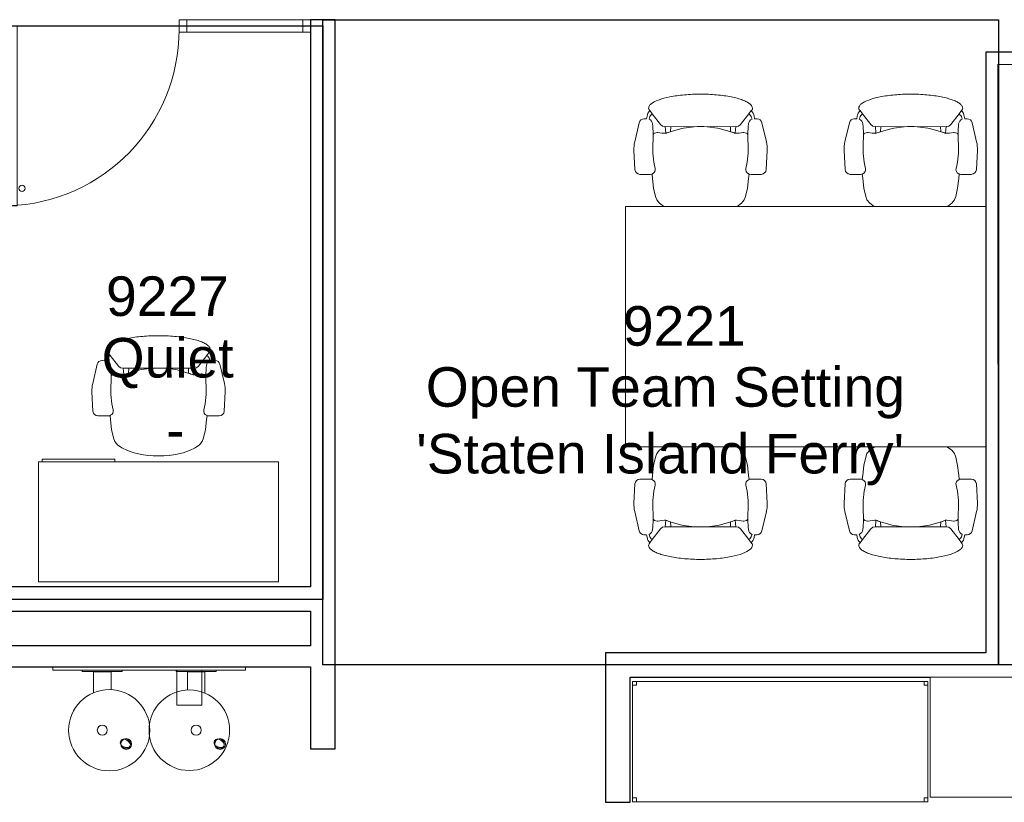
# Model space of a CAD drawing. Header units: inches. Extents: x -1 to 4727, y -3 to 1727.
# Tile 49 of 163: x 1842 to 2039, y 1135 to 1291. Entities that reach past the tile are written whole.
import ezdxf

# ---------------------------------------------------------------- set-up
doc = ezdxf.new("R2010")
doc.units = ezdxf.units.IN
doc.header["$LTSCALE"] = 42
doc.header["$MEASUREMENT"] = 0
doc.layers.get('0').update_dxf_attribs({"linetype": 'CONTINUOUS'})
for name, color, linetype in [('I-DOOR', 9, 'CONTINUOUS'), ('I-EQPM', 8, 'CONTINUOUS'), ('I-FURN', 8, 'CONTINUOUS'), ('I-FURN-CHAR', 9, 'CONTINUOUS'), ('I-GLAZ', 8, 'CONTINUOUS'), ('I-WALL', 8, 'CONTINUOUS'), ('Room Names & IDs', 7, 'CONTINUOUS'), ('triLabelLayer', 7, 'CONTINUOUS'), ('triSpaceLayer', 7, 'CONTINUOUS')]:
    doc.layers.add(name, color=color, linetype=linetype)
doc.styles.add('PDF Helvetica', font='Helvetica.ttf')
doc.styles.get("Standard").update_dxf_attribs({"font": 'romans.shx'})

# ---------------------------------------------------------------- blocks, each defined once
blk = doc.blocks.new('Intelligent Lockers1 - Intelligent Lockers-4226445-FURNITURE PLAN - FLOOR 09 - WEST')
at = {"lineweight": 9}
for p, q in [((2257.35, 1776.88), (2329.35, 1776.88)), ((2257.35, 1752.88), (2257.35, 1776.88)), ((2329.35, 1752.88), (2329.35, 1776.88)), ((2329.35, 1752.88), (2257.35, 1752.88))]:
    blk.add_line(p, q, dxfattribs=at)
blk = doc.blocks.new('Desk - Rectangular - 24 X 48-6938291-FURNITURE PLAN - FLOOR 09 - WEST')
at = {"lineweight": 9}
for p, q in [((54, 27), (6, 27)), ((6, 27), (6, 3)), ((54, 3), (54, 27)), ((6, 3), (54, 3)), ((38.75, 2.5), (38.75, 3)), ((53.25, 2.5), (38.75, 2.5)), ((53.25, 3), (53.25, 2.5))]:
    blk.add_line(p, q, dxfattribs=at)
blk = doc.blocks.new('Chair - Task - Herman Miller - Aeron - Default-V280-FURNITURE PLAN - FLOOR 09 - WEST')
at = {"lineweight": 9}
for p, q in [((-1.86, 13.15), (-5.69, 12.24)), ((3.68, 13.11), (-0.16, 13.31)), ((4.63, 10.03), (4.63, 12.11)), ((-8.1, 10.14), (-8.29, 10.29)), ((-8.1, 10.14), (-7.44, 9.64)), ((-6.47, 10.79), (-6.97, 10.69)), ((-6.69, 10.2), (-6.39, 10.29)), ((-6.46, 11.29), (-6.47, 10.79)), ((-5.32, 8.01), (-7.44, 9.64)), ((-4.97, 7.6), (-5.32, 8.01)), ((-3.61, 9.19), (-3.74, 8.65)), ((-3.74, 8.65), (-3.74, 8.54)), ((-3.74, 8.54), (-3.63, 7.72)), ((-3.5, 9.32), (-3.61, 9.19)), ((-3.23, 9.47), (-3.5, 9.32)), ((5.45, 9.57), (4.56, 9.69)), ((7.37, 9.36), (5.45, 9.57)), ((9.02, 8.99), (7.37, 9.36)), ((9.73, 8.75), (9.02, 8.99)), ((10.41, 8.19), (9.73, 8.75)), ((11.03, 7.34), (10.41, 8.19)), ((-4.91, 7.07), (-4.97, 7.6)), ((-3.57, 6.95), (-4.91, 7.07)), ((-4.89, 1.3), (-4.91, 7.07)), ((-4.91, 5.96), (-3.89, 6.02)), ((-3.8, 6.31), (-4.56, 3.74)), ((-3.57, 6.9), (-3.8, 6.31)), ((-3.63, 7.72), (-3.57, 7.19)), ((-3.57, 7.19), (-3.57, 6.9)), ((11.57, 6.22), (11.03, 7.34)), ((12.02, 4.89), (11.57, 6.22)), ((12.35, 3.38), (12.02, 4.89)), ((-4.62, 3.39), (-4.89, 1.3)), ((-4.56, 3.74), (-4.62, 3.39)), ((12.51, 2.13), (12.35, 3.38)), ((-4.91, -7.07), (-4.89, -1.3)), ((-4.89, -1.3), (-4.62, -3.39)), ((-4.62, -3.39), (-4.56, -3.74)), ((-4.56, -3.74), (-3.8, -6.31)), ((12.02, -4.89), (12.35, -3.38)), ((12.35, -3.38), (12.51, -2.13)), ((11.57, -6.22), (12.02, -4.89)), ((-5.32, -8.01), (-4.97, -7.6)), ((-4.97, -7.6), (-4.91, -7.07)), ((-4.91, -5.96), (-3.89, -6.02)), ((-3.57, -6.95), (-4.91, -7.07)), ((-3.8, -6.31), (-3.57, -6.9)), ((-3.63, -7.72), (-3.74, -8.54)), ((-3.57, -7.19), (-3.63, -7.72)), ((-3.57, -6.9), (-3.57, -7.19)), ((10.41, -8.19), (11.03, -7.34)), ((11.03, -7.34), (11.57, -6.22)), ((-7.44, -9.64), (-8.1, -10.14)), ((-7.44, -9.64), (-5.32, -8.01)), ((-3.74, -8.54), (-3.74, -8.65)), ((-3.74, -8.65), (-3.61, -9.19)), ((-3.61, -9.19), (-3.5, -9.32)), ((-3.5, -9.32), (-3.23, -9.47)), ((4.56, -9.69), (5.45, -9.57)), ((5.45, -9.57), (7.37, -9.36)), ((7.37, -9.36), (9.02, -8.99)), ((9.02, -8.99), (9.73, -8.75)), ((9.73, -8.75), (10.41, -8.19)), ((-8.29, -10.29), (-8.1, -10.14)), ((-6.97, -10.69), (-6.47, -10.79)), ((-6.39, -10.29), (-6.69, -10.2)), ((-6.47, -10.79), (-6.46, -11.29)), ((4.63, -12.11), (4.63, -10.03)), ((-5.69, -12.24), (-1.86, -13.15)), ((-0.16, -13.31), (3.68, -13.11))]:
    blk.add_line(p, q, dxfattribs=at)
for centre, radius, start, end in [((-5.46, 11.27), 1, 103.3925, 178.698), ((-0.47, 7.31), 6, 87.0643, 103.3925), ((3.63, 12.11), 1, 0, 87.0643), ((-8.57, 9.93), 0.45, 52.4809, 89.3775), ((-6.72, 8.74), 1.96, 97.4331, 134.5669), ((-6.33, 8.94), 1.31, 105.9454, 147.8944), ((-5.34, 10.69), 1.13, 200.7831, 264.9363), ((3.63, 10.03), 1, 332.4862, 360), ((-3.13, 35.67), 26.21, 264.9363, 273.5466), ((-0.51, -6.46), 16, 75.7341, 93.5466), ((3.66, 9.96), 0.937, 255.7341, 335.4422), ((17.99, -0.99), 22.97, 159.7776, 162.2357), ((-4.36, 0), 17, 352.8004, 7.1996), ((27.52, 0), 32.43, 177.709, 182.291), ((17.99, 0.99), 22.97, 197.7643, 200.2224), ((-6.33, -8.94), 1.31, 212.1056, 254.0546), ((-5.34, -10.69), 1.13, 95.0637, 159.2169), ((-3.13, -35.67), 26.21, 86.4534, 95.0637), ((-0.51, 6.46), 16, 266.4534, 284.2659), ((3.66, -9.96), 0.937, 24.5578, 104.2659), ((3.63, -10.03), 1, 360, 27.5138), ((-8.57, -9.93), 0.45, 270.6225, 307.5191), ((-6.72, -8.74), 1.96, 225.4331, 262.5669), ((-5.46, -11.27), 1, 181.302, 256.6075), ((-0.47, -7.31), 6, 256.6075, 272.9357), ((3.63, -12.11), 1, 272.9357, 360)]:
    blk.add_arc(centre, radius, start, end, dxfattribs=at)
blk.add_open_spline([(-8.56, 10.38), (-8.71, 10.38), (-9.01, 10.3), (-9.44, 9.92), (-9.85, 9.29), (-10.23, 8.44), (-10.57, 7.37), (-10.86, 6.13), (-11.1, 4.73), (-11.32, 2.72), (-11.42, 0.54), (-11.37, -1.63), (-11.23, -3.75), (-10.89, -6.21), (-10.25, -8.54), (-9.59, -9.79), (-9.01, -10.3), (-8.71, -10.38), (-8.56, -10.38)], degree=3, knots=[0, 0, 0, 0, 0.05, 0.1, 0.15, 0.2, 0.25, 0.3, 0.35, 0.4, 0.5, 0.55, 0.6, 0.7, 0.8, 0.9, 0.95, 1, 1, 1, 1], dxfattribs=at)
blk = doc.blocks.new('Door CW - Single - Offset Pivot Hinge - Single Swing - w Rails - Default - Interior CISCO-7565966-FURNITURE PLAN - FLOOR 09 - WEST')
at = {"lineweight": 9}
for p, q in [((14.38, 35.92), (16.37, 35.92)), ((14.38, 35.92), (14.38, 0)), ((16.37, 35.92), (16.37, 0)), ((16.44, 0.75), (17.94, 0.75)), ((17.19, 1.5), (17.19, 0)), ((14.38, 0), (16.37, 0))]:
    blk.add_line(p, q, dxfattribs=at)
for centre, radius in [((13.37, 32.42), 0.625), ((18.87, 32.42), 0.625), ((17.19, 0.75), 0.75)]:
    blk.add_circle(centre, radius, dxfattribs=at)
blk.add_arc((17.19, 0.75), 35.19, 91.7303, 180, dxfattribs=at)
blk = doc.blocks.new('Plumbing - Drinking Fountain - Elkay Swirlflo - SwirlFlo-6707515-FURNITURE PLAN - FLOOR 09 - WEST')
at = {"lineweight": 9}
for p, q in [((-5.98, 9.75), (-10.98, 9.75)), ((-10.98, 9.75), (-10.98, 2.75)), ((-5.98, 2.75), (-5.98, 9.75)), ((-11.6, 3.11), (-11.6, 7.33)), ((-8.1, 3.11), (-8.1, 6.71)), ((7.15, 3.11), (7.15, 6.63)), ((10.65, 3.11), (10.65, 7.25)), ((-19.73, 2.75), (18.77, 2.75)), ((-19.73, 2.12), (-19.73, 2.75)), ((-11.6, 3.11), (-13.85, 3)), ((-13.85, 3), (-13.85, 2.75)), ((-13.85, 3), (-5.85, 3)), ((-8.1, 3.11), (-11.6, 3.11)), ((-10.98, 2.75), (-5.98, 2.75)), ((-8.1, 3.11), (-5.85, 3)), ((-5.85, 3), (-5.85, 2.75)), ((7.15, 3.11), (4.9, 3)), ((4.9, 3), (4.9, 2.75)), ((4.9, 3), (12.9, 3)), ((10.65, 3.11), (7.15, 3.11)), ((10.65, 3.11), (12.9, 3)), ((12.9, 3), (12.9, 2.75)), ((18.77, 2.75), (18.77, 2.12))]:
    blk.add_line(p, q, dxfattribs=at)
for centre, radius in [((-8.48, 14.75), 8.05), ((7.52, 14.75), 8.12), ((-14.63, 17.51), 1.08), ((4.12, 17.51), 1.08), ((-9.85, 14.75), 1), ((8.9, 14.75), 1)]:
    blk.add_circle(centre, radius, dxfattribs=at)
for centre, radius, start, end in [((-14.63, 17.51), 0.859, 30.4332, 269.5668), ((-15.06, 15.64), 2.59, 61.1062, 90.8938), ((-14.18, 17.25), 0.75, 238.8938, 61.1062), ((4.12, 17.51), 0.859, 30.4332, 269.5668), ((3.69, 15.64), 2.59, 61.1062, 90.8938), ((4.57, 17.25), 0.75, 238.8938, 61.1062), ((-13.23, 18.82), 2.59, 209.1062, 238.8938), ((5.52, 18.82), 2.59, 209.1062, 238.8938)]:
    blk.add_arc(centre, radius, start, end, dxfattribs=at)
blk = doc.blocks.new('Chair - Task - Herman Miller - Aeron - Default-V308-FURNITURE PLAN - FLOOR 09 - WEST')
at = {"lineweight": 9}
for p, q in [((-5.69, 12.24), (-1.86, 13.15)), ((-0.16, 13.31), (3.68, 13.11)), ((4.63, 12.11), (4.63, 10.03)), ((-8.29, 10.29), (-8.1, 10.14)), ((-7.44, 9.64), (-8.1, 10.14)), ((-6.97, 10.69), (-6.47, 10.79)), ((-6.39, 10.29), (-6.69, 10.2)), ((-6.47, 10.79), (-6.46, 11.29)), ((-7.44, 9.64), (-5.32, 8.01)), ((-5.32, 8.01), (-4.97, 7.6)), ((-3.74, 8.65), (-3.61, 9.19)), ((-3.74, 8.54), (-3.74, 8.65)), ((-3.63, 7.72), (-3.74, 8.54)), ((-3.61, 9.19), (-3.5, 9.32)), ((-3.5, 9.32), (-3.23, 9.47)), ((4.56, 9.69), (5.45, 9.57)), ((5.45, 9.57), (7.37, 9.36)), ((7.37, 9.36), (9.02, 8.99)), ((9.02, 8.99), (9.73, 8.75)), ((9.73, 8.75), (10.41, 8.19)), ((10.41, 8.19), (11.03, 7.34)), ((-4.97, 7.6), (-4.91, 7.07)), ((-3.57, 6.95), (-4.91, 7.07)), ((-4.91, 7.07), (-4.89, 1.3)), ((-4.91, 5.96), (-3.89, 6.02)), ((-4.56, 3.74), (-3.8, 6.31)), ((-3.8, 6.31), (-3.57, 6.9)), ((-3.57, 7.19), (-3.63, 7.72)), ((-3.57, 6.9), (-3.57, 7.19)), ((11.03, 7.34), (11.07, 7.25)), ((-4.89, 1.3), (-4.62, 3.39)), ((-4.62, 3.39), (-4.56, 3.74)), ((-4.89, -1.3), (-4.91, -7.07)), ((-4.62, -3.39), (-4.89, -1.3)), ((-4.56, -3.74), (-4.62, -3.39)), ((-3.8, -6.31), (-4.56, -3.74)), ((-4.97, -7.6), (-5.32, -8.01)), ((-4.91, -7.07), (-4.97, -7.6)), ((-4.91, -5.96), (-3.89, -6.02)), ((-3.57, -6.95), (-4.91, -7.07)), ((-3.57, -6.9), (-3.8, -6.31)), ((-3.74, -8.54), (-3.63, -7.72)), ((-3.63, -7.72), (-3.57, -7.19)), ((-3.57, -7.19), (-3.57, -6.9)), ((11.03, -7.34), (10.41, -8.19)), ((11.07, -7.25), (11.03, -7.34)), ((-8.1, -10.14), (-7.44, -9.64)), ((-5.32, -8.01), (-7.44, -9.64)), ((-3.74, -8.65), (-3.74, -8.54)), ((-3.61, -9.19), (-3.74, -8.65)), ((-3.5, -9.32), (-3.61, -9.19)), ((-3.23, -9.47), (-3.5, -9.32)), ((5.45, -9.57), (4.56, -9.69)), ((7.37, -9.36), (5.45, -9.57)), ((9.02, -8.99), (7.37, -9.36)), ((9.73, -8.75), (9.02, -8.99)), ((10.41, -8.19), (9.73, -8.75)), ((-8.1, -10.14), (-8.29, -10.29)), ((-6.47, -10.79), (-6.97, -10.69)), ((-6.69, -10.2), (-6.39, -10.29)), ((-6.46, -11.29), (-6.47, -10.79)), ((4.63, -10.03), (4.63, -12.11)), ((-1.86, -13.15), (-5.69, -12.24)), ((3.68, -13.11), (-0.16, -13.31))]:
    blk.add_line(p, q, dxfattribs=at)
for centre, radius, start, end in [((-5.46, 11.27), 1, 103.3925, 178.698), ((-0.47, 7.31), 6, 87.0643, 103.3925), ((3.63, 12.11), 1, 0, 87.0643), ((-8.57, 9.93), 0.45, 52.4809, 89.3775), ((-6.72, 8.74), 1.96, 97.4331, 134.5669), ((-6.33, 8.94), 1.31, 105.9454, 147.8944), ((-5.34, 10.69), 1.13, 200.7831, 264.9363), ((3.63, 10.03), 1, 332.4862, 0), ((-3.13, 35.67), 26.21, 264.9363, 273.5466), ((-0.51, -6.46), 16, 75.7341, 93.5466), ((3.66, 9.96), 0.937, 255.7341, 335.4422), ((17.99, -0.99), 22.97, 159.7776, 162.2357), ((27.52, 0), 32.43, 177.709, 182.291), ((17.99, 0.99), 22.97, 197.7643, 200.2224), ((-6.33, -8.94), 1.31, 212.1056, 254.0546), ((-5.34, -10.69), 1.13, 95.0637, 159.2169), ((-3.13, -35.67), 26.21, 86.4534, 95.0637), ((-0.51, 6.46), 16, 266.4534, 284.2659), ((3.66, -9.96), 0.937, 24.5578, 104.2659), ((3.63, -10.03), 1, 0, 27.5138), ((-8.57, -9.93), 0.45, 270.6225, 307.5191), ((-6.72, -8.74), 1.96, 225.4331, 262.5669), ((-5.46, -11.27), 1, 181.302, 256.6075), ((-0.47, -7.31), 6, 256.6075, 272.9357), ((3.63, -12.11), 1, 272.9357, 0)]:
    blk.add_arc(centre, radius, start, end, dxfattribs=at)
blk.add_open_spline([(-8.56, -10.38), (-8.71, -10.38), (-9.01, -10.3), (-9.59, -9.79), (-10.25, -8.54), (-10.89, -6.21), (-11.23, -3.75), (-11.37, -1.63), (-11.42, 0.54), (-11.32, 2.72), (-11.1, 4.73), (-10.86, 6.13), (-10.57, 7.37), (-10.23, 8.44), (-9.85, 9.29), (-9.44, 9.92), (-9.01, 10.3), (-8.71, 10.38), (-8.56, 10.38)], degree=3, knots=[-1, -1, -1, -1, -0.95, -0.9, -0.8, -0.7, -0.6, -0.55, -0.5, -0.4, -0.35, -0.3, -0.25, -0.2, -0.15, -0.1, -0.05, 0, 0, 0, 0], dxfattribs=at)
blk = doc.blocks.new('Community Table - Cisco 6_ x 4_ 2-6745686-FURNITURE PLAN - FLOOR 09 - WEST')
at = {"lineweight": 9}
for p, q in [((-24, 36), (-24, -36)), ((24, -36), (24, 36)), ((-24, -36), (24, -36))]:
    blk.add_line(p, q, dxfattribs=at)
blk = doc.blocks.new('Chair - Task - Herman Miller - Aeron - Default-V309-FURNITURE PLAN - FLOOR 09 - WEST')
at = {"lineweight": 9}
for p, q in [((-1.86, 13.15), (-5.69, 12.24)), ((3.68, 13.11), (-0.16, 13.31)), ((4.63, 10.03), (4.63, 12.11)), ((-8.1, 10.14), (-8.29, 10.29)), ((-8.1, 10.14), (-7.44, 9.64)), ((-6.47, 10.79), (-6.97, 10.69)), ((-6.69, 10.2), (-6.39, 10.29)), ((-6.46, 11.29), (-6.47, 10.79)), ((-5.32, 8.01), (-7.44, 9.64)), ((-4.97, 7.6), (-5.32, 8.01)), ((-3.61, 9.19), (-3.74, 8.65)), ((-3.74, 8.65), (-3.74, 8.54)), ((-3.74, 8.54), (-3.63, 7.72)), ((-3.5, 9.32), (-3.61, 9.19)), ((-3.23, 9.47), (-3.5, 9.32)), ((5.45, 9.57), (4.56, 9.69)), ((7.37, 9.36), (5.45, 9.57)), ((9.02, 8.99), (7.37, 9.36)), ((9.73, 8.75), (9.02, 8.99)), ((10.41, 8.19), (9.73, 8.75)), ((11.03, 7.34), (10.41, 8.19)), ((-4.91, 7.07), (-4.97, 7.6)), ((-3.57, 6.95), (-4.91, 7.07)), ((-4.89, 1.3), (-4.91, 7.07)), ((-4.91, 5.96), (-3.89, 6.02)), ((-3.8, 6.31), (-4.56, 3.74)), ((-3.57, 6.9), (-3.8, 6.31)), ((-3.63, 7.72), (-3.57, 7.19)), ((-3.57, 7.19), (-3.57, 6.9)), ((11.07, 7.25), (11.03, 7.34)), ((-4.62, 3.39), (-4.89, 1.3)), ((-4.56, 3.74), (-4.62, 3.39)), ((-4.91, -7.07), (-4.89, -1.3)), ((-4.89, -1.3), (-4.62, -3.39)), ((-4.62, -3.39), (-4.56, -3.74)), ((-4.56, -3.74), (-3.8, -6.31)), ((-5.32, -8.01), (-4.97, -7.6)), ((-4.97, -7.6), (-4.91, -7.07)), ((-4.91, -5.96), (-3.89, -6.02)), ((-3.57, -6.95), (-4.91, -7.07)), ((-3.8, -6.31), (-3.57, -6.9)), ((-3.63, -7.72), (-3.74, -8.54)), ((-3.57, -7.19), (-3.63, -7.72)), ((-3.57, -6.9), (-3.57, -7.19)), ((10.41, -8.19), (11.03, -7.34)), ((11.03, -7.34), (11.07, -7.25)), ((-7.44, -9.64), (-8.1, -10.14)), ((-7.44, -9.64), (-5.32, -8.01)), ((-3.74, -8.54), (-3.74, -8.65)), ((-3.74, -8.65), (-3.61, -9.19)), ((-3.61, -9.19), (-3.5, -9.32)), ((-3.5, -9.32), (-3.23, -9.47)), ((4.56, -9.69), (5.45, -9.57)), ((5.45, -9.57), (7.37, -9.36)), ((7.37, -9.36), (9.02, -8.99)), ((9.02, -8.99), (9.73, -8.75)), ((9.73, -8.75), (10.41, -8.19)), ((-8.29, -10.29), (-8.1, -10.14)), ((-6.97, -10.69), (-6.47, -10.79)), ((-6.39, -10.29), (-6.69, -10.2)), ((-6.47, -10.79), (-6.46, -11.29)), ((4.63, -12.11), (4.63, -10.03)), ((-5.69, -12.24), (-1.86, -13.15)), ((-0.16, -13.31), (3.68, -13.11))]:
    blk.add_line(p, q, dxfattribs=at)
for centre, radius, start, end in [((-5.46, 11.27), 1, 103.3925, 178.698), ((-0.47, 7.31), 6, 87.0643, 103.3925), ((3.63, 12.11), 1, 0, 87.0643), ((-8.57, 9.93), 0.45, 52.4809, 89.3775), ((-6.72, 8.74), 1.96, 97.4331, 134.5669), ((-6.33, 8.94), 1.31, 105.9454, 147.8944), ((-5.34, 10.69), 1.13, 200.7831, 264.9363), ((3.63, 10.03), 1, 332.4862, 360), ((-3.13, 35.67), 26.21, 264.9363, 273.5466), ((-0.51, -6.46), 16, 75.7341, 93.5466), ((3.66, 9.96), 0.937, 255.7341, 335.4422), ((17.99, -0.99), 22.97, 159.7776, 162.2357), ((27.52, 0), 32.43, 177.709, 182.291), ((17.99, 0.99), 22.97, 197.7643, 200.2224), ((-6.33, -8.94), 1.31, 212.1056, 254.0546), ((-5.34, -10.69), 1.13, 95.0637, 159.2169), ((-3.13, -35.67), 26.21, 86.4534, 95.0637), ((-0.51, 6.46), 16, 266.4534, 284.2659), ((3.66, -9.96), 0.937, 24.5578, 104.2659), ((3.63, -10.03), 1, 360, 27.5138), ((-8.57, -9.93), 0.45, 270.6225, 307.5191), ((-6.72, -8.74), 1.96, 225.4331, 262.5669), ((-5.46, -11.27), 1, 181.302, 256.6075), ((-0.47, -7.31), 6, 256.6075, 272.9357), ((3.63, -12.11), 1, 272.9357, 360)]:
    blk.add_arc(centre, radius, start, end, dxfattribs=at)
blk.add_open_spline([(-8.56, 10.38), (-8.71, 10.38), (-9.01, 10.3), (-9.44, 9.92), (-9.85, 9.29), (-10.23, 8.44), (-10.57, 7.37), (-10.86, 6.13), (-11.1, 4.73), (-11.32, 2.72), (-11.42, 0.54), (-11.37, -1.63), (-11.23, -3.75), (-10.89, -6.21), (-10.25, -8.54), (-9.59, -9.79), (-9.01, -10.3), (-8.71, -10.38), (-8.56, -10.38)], degree=3, knots=[0, 0, 0, 0, 0.05, 0.1, 0.15, 0.2, 0.25, 0.3, 0.35, 0.4, 0.5, 0.55, 0.6, 0.7, 0.8, 0.9, 0.95, 1, 1, 1, 1], dxfattribs=at)
blk = doc.blocks.new('Shelving - Open - placeholder trash-7200707-FURNITURE PLAN - FLOOR 09 - WEST')
at = {"lineweight": 9}
for p, q in [((-31.14, -24.87), (-31.14, -0.87)), ((27.86, -0.87), (-31.14, -0.87)), ((-31.14, -0.87), (-31.14, -24.87)), ((-31.14, -1.62), (-30.39, -1.62)), ((-30.39, -1.62), (-30.39, -0.87)), ((27.11, -0.87), (27.11, -1.62)), ((27.11, -1.62), (27.86, -1.62)), ((27.86, -0.87), (27.86, -24.87)), ((27.86, -24.87), (27.86, -0.87)), ((-30.39, -24.12), (-31.14, -24.12)), ((27.86, -24.87), (-31.14, -24.87)), ((-31.14, -24.87), (27.86, -24.87)), ((-30.39, -24.87), (-30.39, -24.12)), ((27.11, -24.12), (27.11, -24.87)), ((27.86, -24.12), (27.11, -24.12))]:
    blk.add_line(p, q, dxfattribs=at)

msp = doc.modelspace()

# ---------------------------------------------------------------- linework, layer by layer
at = {"layer": 'I-GLAZ', "lineweight": 18}
for p, q in [((1875.34, 1291.47), (1873.78, 1291.47)), ((1873.78, 1291.47), (1873.78, 1288.97)), ((1875.34, 1288.97), (1875.34, 1291.47)), ((1900.06, 1291.47), (1898.5, 1291.47)), ((1898.5, 1291.47), (1898.5, 1288.97)), ((1900.06, 1288.97), (1900.06, 1291.47)), ((1873.78, 1288.97), (1875.34, 1288.97)), ((1898.5, 1288.97), (1900.06, 1288.97))]:
    msp.add_line(p, q, dxfattribs=at)
at = {"layer": 'I-GLAZ', "lineweight": 9}
for p, q in [((1875.34, 1291.47), (1898.5, 1291.47)), ((1875.34, 1288.97), (1898.5, 1288.97))]:
    msp.add_line(p, q, dxfattribs=at)
at = {"layer": 'I-WALL'}
for p, q in [((1904.94, 1291.47), (1900.06, 1291.47)), ((1900.06, 1291.47), (1900.06, 1178.19)), ((1904.94, 1145.81), (1904.94, 1291.47)), ((2034.94, 1285), (2034.94, 1165)), ((2071.25, 1285), (2034.94, 1285)), ((1900.06, 1178.19), (1834.06, 1178.19)), ((1835.56, 1173.31), (1900.06, 1173.31)), ((1900.06, 1173.31), (1900.06, 1166.41)), ((1900.06, 1166.41), (1835.56, 1166.41)), ((1958.99, 1165), (1958.99, 1135.13)), ((2034.94, 1165), (1958.99, 1165)), ((1835.56, 1162.16), (1900.06, 1162.16)), ((1900.06, 1162.16), (1900.06, 1145.81)), ((1963.87, 1135.13), (1963.87, 1160.13)), ((1963.87, 1160.13), (2023.81, 1160.13)), ((1900.06, 1145.81), (1904.94, 1145.81)), ((1958.99, 1135.13), (1963.87, 1135.13))]:
    msp.add_line(p, q, dxfattribs=at)
at = {"layer": 'triSpaceLayer'}
for points in [[(2037.44, 1291.47), (2037.44, 1162.56), (1902.5, 1162.56), (1902.5, 1291.47)], [(1902.5, 1290.22), (1902.5, 1175.67), (1831.62, 1175.67), (1831.62, 1290.22)], [(2149.75, 1282.51), (2149.75, 1162.56), (2037.44, 1162.56), (2037.38, 1282.56)]]:
    msp.add_lwpolyline(points, close=True, dxfattribs=at)

# ---------------------------------------------------------------- block references
at = {"layer": 'I-DOOR', "rotation": 180}
msp.add_blockref('Door CW - Single - Offset Pivot Hinge - Single Swing - w Rails - Default - Interior CISCO-7565966-FURNITURE PLAN - FLOOR 09 - WEST', (1855.78, 1290.22), dxfattribs=at)
at = {"layer": 'I-EQPM', "rotation": 180}
msp.add_blockref('Plumbing - Drinking Fountain - Elkay Swirlflo - SwirlFlo-6707515-FURNITURE PLAN - FLOOR 09 - WEST', (1867.34, 1164.28), dxfattribs=at)
at = {"layer": 'I-FURN'}
for name, p, rotation in [('Community Table - Cisco 6_ x 4_ 2-6745686-FURNITURE PLAN - FLOOR 09 - WEST', (1998.94, 1230.12), 270.0000000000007), ('Desk - Rectangular - 24 X 48-6938291-FURNITURE PLAN - FLOOR 09 - WEST', (1899.67, 1206.16), 180)]:
    msp.add_blockref(name, p, dxfattribs=dict(at, rotation=rotation))
for name, p in [('Shelving - Open - placeholder trash-7200707-FURNITURE PLAN - FLOOR 09 - WEST', (1995.51, 1160.12)), ('Intelligent Lockers1 - Intelligent Lockers-4226445-FURNITURE PLAN - FLOOR 09 - WEST', (-233.54, -616.75))]:
    msp.add_blockref(name, p, dxfattribs=at)
at = {"layer": 'I-FURN-CHAR'}
for name, p, rotation in [('Chair - Task - Herman Miller - Aeron - Default-V308-FURNITURE PLAN - FLOOR 09 - WEST', (1977.94, 1265.2), 270.0000000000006), ('Chair - Task - Herman Miller - Aeron - Default-V308-FURNITURE PLAN - FLOOR 09 - WEST', (2019.94, 1265.2), 270.0000000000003), ('Chair - Task - Herman Miller - Aeron - Default-V280-FURNITURE PLAN - FLOOR 09 - WEST', (1869.67, 1216.95), 270), ('Chair - Task - Herman Miller - Aeron - Default-V309-FURNITURE PLAN - FLOOR 09 - WEST', (1977.94, 1195.05), 90.00000000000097), ('Chair - Task - Herman Miller - Aeron - Default-V309-FURNITURE PLAN - FLOOR 09 - WEST', (2019.94, 1195.05), 90.00000000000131)]:
    msp.add_blockref(name, p, dxfattribs=dict(at, rotation=rotation))

# ---------------------------------------------------------------- texts
at = {"layer": 'Room Names & IDs', "attachment_point": 4, "style": 'PDF Helvetica'}
for s, insert, char_height in [('9227', (1859.18, 1236.18), 7.902), ('9221', (1962.43, 1230.24), 7.902), ('Quiet', (1858.3, 1222.85), 7.902), ('Open Team Setting', (1923.06, 1216.91), 7.9024), ('-', (1871.2, 1209.52), 7.9), ("'Staten Island Ferry'", (1921.15, 1203.58), 7.9024)]:
    msp.add_mtext(s, dxfattribs=dict(at, insert=insert, char_height=char_height))
at = {"layer": 'triLabelLayer', "color": 7, "char_height": 10, "attachment_point": 5}
for insert in [(1867.06, 1232.94), (1969.97, 1227.02)]:
    msp.add_mtext('{\\fSansSerif;\\H0.01;}', dxfattribs=dict(at, insert=insert))

doc.saveas('drawing.dxf')
